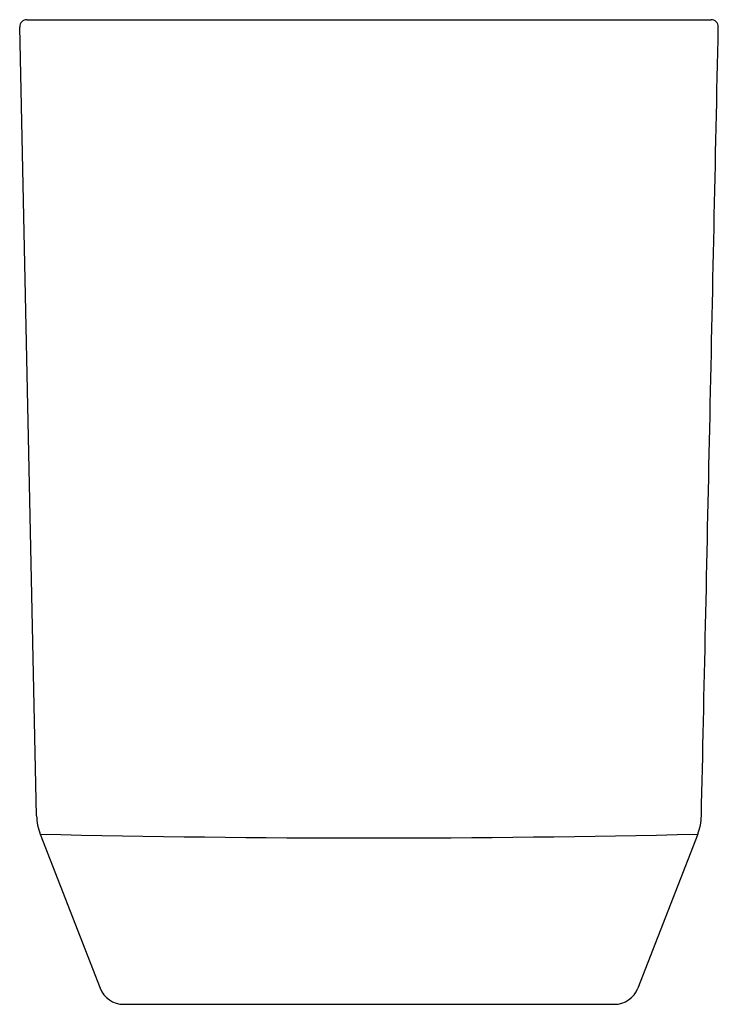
# Model space of a CAD drawing. Header units: millimetres. Extents: x 4200.59 to 4200.785, y 2468.357 to 2468.632.
import ezdxf

# ---------------------------------------------------------------- set-up
doc = ezdxf.new("R2010")
doc.units = ezdxf.units.MM
doc.layers.add('SANINDUSA', color=3, linetype='Continuous')

msp = doc.modelspace()

# ---------------------------------------------------------------- linework, layer by layer
at = {"layer": 'SANINDUSA'}
for p, q in [((4200.592330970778, 2468.631645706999), (4200.783333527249, 2468.631645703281)), ((4200.595060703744, 2468.409278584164), (4200.590333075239, 2468.629603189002)), ((4200.596074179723, 2468.40416873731), (4200.612790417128, 2468.361112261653)), ((4200.779592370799, 2468.404168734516), (4200.762876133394, 2468.361112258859)), ((4200.61931587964, 2468.356645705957), (4200.756350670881, 2468.356645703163))]:
    msp.add_line(p, q, dxfattribs=at)
for centre, radius, start, end in [((4200.783333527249, 2468.629645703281), 0.001999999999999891, 358.7818386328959, 90), ((4200.610057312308, 2468.409597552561), 0.01500000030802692, 181.218461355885, 201.2181933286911), ((4200.765609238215, 2468.409597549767), 0.01500000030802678, 338.7818066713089, 358.781538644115), ((4200.687833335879, 2472.385793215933), 3.982681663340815, 268.6798147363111, 271.3201834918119), ((4200.61931587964, 2468.363645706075), 0.007000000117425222, 201.21819515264, 270), ((4200.756350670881, 2468.363645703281), 0.007000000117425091, 270, 338.78180484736)]:
    msp.add_arc(centre, radius, start, end, dxfattribs=at)
for points, knots in [([(4200.592330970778, 2468.631645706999), (4200.592065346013, 2468.631614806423), (4200.591534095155, 2468.631553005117), (4200.590867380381, 2468.631078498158), (4200.590407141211, 2468.630401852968), (4200.590356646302, 2468.629869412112), (4200.590331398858, 2468.629603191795)], [0, 0, 0, 0, 0.2499992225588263, 0.4999996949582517, 0.7499999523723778, 0.9999999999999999, 0.9999999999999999, 0.9999999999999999, 0.9999999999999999]), ([(4200.780605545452, 2468.409278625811), (4200.781385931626, 2468.443977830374), (4200.78296232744, 2468.518110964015), (4200.784537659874, 2468.592194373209), (4200.785333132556, 2468.629603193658)], [0, 0, 0, 0, 0.4950445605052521, 1, 1, 1, 1])]:
    msp.add_open_spline(points, degree=3, knots=knots, dxfattribs=at)

doc.saveas('drawing.dxf')
